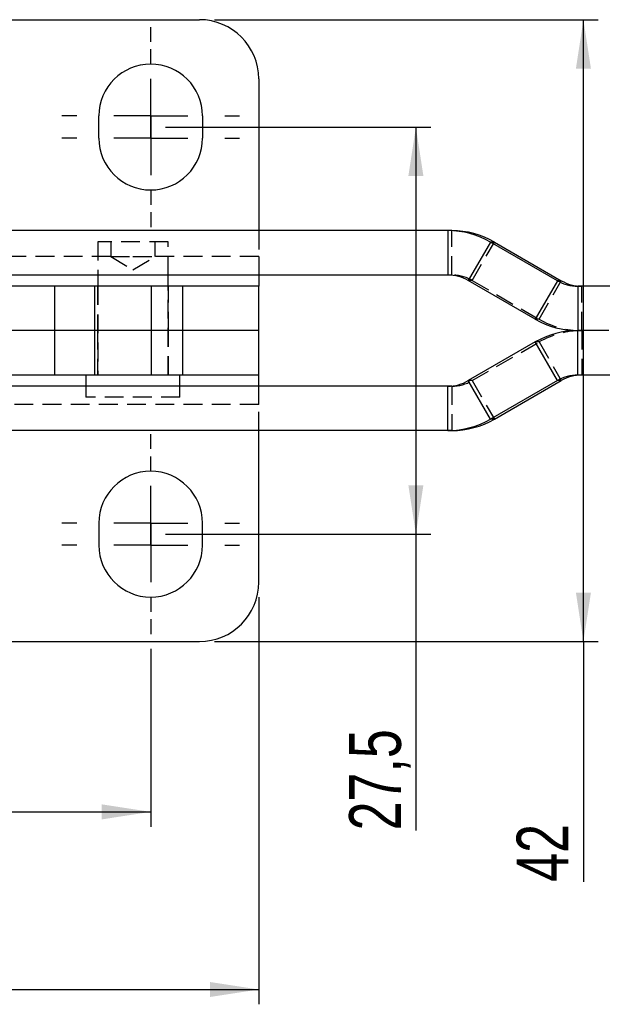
# Model space of a CAD drawing. Extents: x 39 to 413, y 22 to 287.
# Tile 2 of 21: x 91 to 131, y 22 to 88. Entities that reach past the tile are written whole.
import ezdxf

# ---------------------------------------------------------------- set-up
doc = ezdxf.new("R2010")
doc.units = 0
doc.header["$PDSIZE"] = -1
doc.linetypes.add('HIDDEN', pattern=[1.905, 1.27, -0.635])
doc.layers.get('0').update_dxf_attribs({"linetype": 'CONTINUOUS'})
doc.styles.add('SLDTEXTSTYLE0', font='TXT', dxfattribs={"width": 0.75})
doc.dimstyles.new('SLDDIMSTYLE0', dxfattribs={"dimtxt": 3.5, "dimasz": 3.302, "dimexe": 0, "dimexo": 0.0625, "dimgap": 0.875, "dimtad": 1, "dimdec": 1, "dimrnd": 1e-09, "dimzin": 12, "dimtxsty": 'SLDTEXTSTYLE0', "dimsah": 1, "dimcen": 0.09, "dimazin": 3, "dimtfac": 1, "dimtdec": 1, "dimtofl": 0, "dimtmove": 0, "dimatfit": 3, "dimtolj": 1, "dimtzin": 12})
doc.dimstyles.new('SLDDIMSTYLE1', dxfattribs={"dimtxt": 3.5, "dimasz": 3.302, "dimexe": 0, "dimexo": 0.0625, "dimgap": 0.875, "dimtad": 1, "dimdec": 0, "dimrnd": 1e-09, "dimzin": 12, "dimtxsty": 'SLDTEXTSTYLE0', "dimsah": 1, "dimcen": 0.09, "dimazin": 3, "dimtfac": 1, "dimtofl": 0, "dimtmove": 0, "dimatfit": 3, "dimtolj": 1, "dimtzin": 12})
doc.dimstyles.new('SLDDIMSTYLE5', dxfattribs={"dimtxt": 3.5, "dimasz": 3.302, "dimexe": 0, "dimexo": 0.0625, "dimgap": 0.875, "dimtad": 1, "dimdec": 3, "dimrnd": 1e-09, "dimzin": 12, "dimtxsty": 'SLDTEXTSTYLE0', "dimsah": 1, "dimcen": 0.09, "dimazin": 3, "dimtfac": 1, "dimtdec": 3, "dimtofl": 0, "dimtmove": 0, "dimatfit": 3, "dimtolj": 1, "dimtzin": 12})

# ---------------------------------------------------------------- blocks, each defined once
blk = doc.blocks.new('_D_6')
at = {"color": 179, "linetype": 'CONTINUOUS'}
for p, q in [((101.094, 81.217), (119.012, 81.217)), ((118.012, 81.217), (118.012, 53.729)), ((101.094, 53.729), (119.012, 53.729)), ((118.012, 53.729), (118.012, 33.721))]:
    blk.add_line(p, q, dxfattribs=at)
for points in [[(118.012, 81.217), (117.504, 77.915), (118.52, 77.915)], [(118.012, 53.729), (118.52, 57.031), (117.504, 57.031)]]:
    blk.add_solid(points, dxfattribs=at)
at = {"color": 179, "linetype": 'CONTINUOUS', "insert": (113.5, 33.721, 0.1), "char_height": 3.5, "attachment_point": 1, "rotation": 90, "style": 'SLDTEXTSTYLE0'}
blk.add_mtext('27,5', dxfattribs=at)
blk = doc.blocks.new('_D_7')
at = {"color": 179, "linetype": 'CONTINUOUS'}
for p, q in [((74.694, 45.979), (74.694, 33.973)), ((100.094, 45.979), (100.094, 33.973)), ((74.694, 34.973), (100.094, 34.973))]:
    blk.add_line(p, q, dxfattribs=at)
for points in [[(74.694, 34.973), (77.996, 34.465), (77.996, 35.481)], [(100.094, 34.973), (96.792, 35.481), (96.792, 34.465)]]:
    blk.add_solid(points, dxfattribs=at)
at = {"color": 179, "linetype": 'CONTINUOUS', "insert": (81.113, 39.485, 50.091), "char_height": 3.5, "attachment_point": 1, "style": 'SLDTEXTSTYLE0'}
blk.add_mtext('25,4', dxfattribs=at)
blk = doc.blocks.new('_D_8')
at = {"color": 179, "linetype": 'CONTINUOUS'}
for p, q in [((67.394, 49.479), (67.394, 21.979)), ((107.394, 49.479), (107.394, 21.979)), ((67.394, 22.979), (107.394, 22.979))]:
    blk.add_line(p, q, dxfattribs=at)
for points in [[(67.394, 22.979), (70.696, 22.471), (70.696, 23.487)], [(107.394, 22.979), (104.092, 23.487), (104.092, 22.471)]]:
    blk.add_solid(points, dxfattribs=at)
at = {"color": 179, "linetype": 'CONTINUOUS', "insert": (83.052, 27.49, 50.091), "char_height": 3.5, "attachment_point": 1, "style": 'SLDTEXTSTYLE0'}
blk.add_mtext('40', dxfattribs=at)
blk = doc.blocks.new('_D_9')
at = {"color": 179, "linetype": 'CONTINUOUS'}
for p, q in [((104.394, 88.467), (130.332, 88.467)), ((129.332, 46.479), (129.332, 88.467)), ((104.394, 46.479), (130.332, 46.479)), ((129.332, 46.479), (129.332, 30.253))]:
    blk.add_line(p, q, dxfattribs=at)
for points in [[(129.332, 88.467), (128.824, 85.165), (129.84, 85.165)], [(129.332, 46.479), (129.84, 49.781), (128.824, 49.781)]]:
    blk.add_solid(points, dxfattribs=at)
at = {"color": 179, "linetype": 'CONTINUOUS', "insert": (124.82, 30.253, 50.091), "char_height": 3.5, "attachment_point": 1, "rotation": 90, "style": 'SLDTEXTSTYLE0'}
blk.add_mtext('42', dxfattribs=at)
blk = doc.blocks.new('SW_CENTERMARKSYMBOL_7')
at = {"color": 0, "linetype": 'CONTINUOUS'}
for p, q in [((0, 5), (0, 6)), ((0, 0), (0, 2.5)), ((-5, 0), (-6, 0)), ((0, 0), (-2.5, 0)), ((0, 0), (0, -2.5)), ((0, 0), (2.5, 0)), ((5, 0), (6, 0)), ((0, -5), (0, -6))]:
    blk.add_line(p, q, dxfattribs=at)
blk = doc.blocks.new('SW_CENTERMARKSYMBOL_8')
at = {"color": 0, "linetype": 'CONTINUOUS'}
for p, q in [((0, 5), (0, 6)), ((0, 0), (0, 2.5)), ((-5, 0), (-6, 0)), ((0, 0), (-2.5, 0)), ((0, 0), (0, -2.5)), ((0, 0), (2.5, 0)), ((5, 0), (6, 0)), ((0, -5), (0, -6))]:
    blk.add_line(p, q, dxfattribs=at)
blk = doc.blocks.new('SW_CENTERMARKSYMBOL_10')
at = {"color": 0, "linetype": 'CONTINUOUS'}
for p, q in [((0, 5), (0, 6)), ((0, 0), (0, 2.5)), ((-5, 0), (-6, 0)), ((0, 0), (-2.5, 0)), ((0, 0), (0, -2.5)), ((0, 0), (2.5, 0)), ((5, 0), (6, 0)), ((0, -5), (0, -6))]:
    blk.add_line(p, q, dxfattribs=at)
blk = doc.blocks.new('SW_CENTERMARKSYMBOL_13')
at = {"color": 0, "linetype": 'CONTINUOUS'}
for p, q in [((0, 5), (0, 6)), ((0, 0), (0, 2.5)), ((-5, 0), (-6, 0)), ((0, 0), (-2.5, 0)), ((0, 0), (0, -2.5)), ((0, 0), (2.5, 0)), ((5, 0), (6, 0)), ((0, -5), (0, -6))]:
    blk.add_line(p, q, dxfattribs=at)

msp = doc.modelspace()

# ---------------------------------------------------------------- linework, layer by layer
at = {"color": 7, "linetype": 'CONTINUOUS'}
for p, q in [((71.394, 88.4672), (103.394, 88.4672)), ((107.394, 84.4672), (107.394, 74.2231)), ((96.594, 80.4672), (96.594, 81.9672)), ((103.594, 81.9672), (103.594, 80.4672)), ((120.1789, 74.2231), (74.2155, 74.2231)), ((120.4418, 74.2231), (120.1789, 74.2231)), ((120.1789, 74.2231), (120.1789, 71.2231)), ((123.0536, 73.4527), (121.5538, 70.8547)), ((127.5757, 70.8415), (123.0536, 73.4527)), ((123.3165, 73.4527), (123.0536, 73.4527)), ((123.3165, 73.4527), (127.8386, 70.8415)), ((120.1789, 71.2231), (74.2155, 71.2231)), ((96.5127, 71.2231), (96.5127, 70.4731)), ((101.2752, 70.4731), (101.2752, 71.2231)), ((107.394, 71.2231), (107.394, 70.4731)), ((126.0759, 68.2434), (121.5538, 70.8547)), ((127.5757, 70.8415), (126.0759, 68.2434)), ((127.8386, 70.8415), (127.5757, 70.8415)), ((93.6144, 70.4731), (76.9561, 70.4731)), ((93.6144, 67.4731), (93.6144, 70.4731)), ((96.3289, 70.4731), (93.6144, 70.4731)), ((96.3289, 67.4731), (96.3289, 70.4731)), ((100.1513, 70.4731), (96.3289, 70.4731)), ((100.1513, 67.4731), (100.1513, 70.4731)), ((102.2727, 70.4731), (100.1513, 70.4731)), ((102.2727, 67.4731), (102.2727, 70.4731)), ((107.394, 70.4731), (102.2727, 70.4731)), ((107.394, 67.4731), (107.394, 70.4731)), ((128.9505, 70.4731), (128.9505, 67.4731)), ((131.1241, 70.4731), (128.9505, 70.4731)), ((93.6144, 67.4731), (76.9561, 67.4731)), ((96.3289, 67.4731), (93.6144, 67.4731)), ((93.6144, 64.4731), (93.6144, 67.4731)), ((100.1513, 67.4731), (96.3289, 67.4731)), ((96.3289, 64.4731), (96.3289, 67.4731)), ((102.2727, 67.4731), (100.1513, 67.4731)), ((100.1513, 64.4731), (100.1513, 67.4731)), ((107.394, 67.4731), (102.2727, 67.4731)), ((102.2727, 64.4731), (102.2727, 67.4731)), ((107.394, 64.4731), (107.394, 67.4731)), ((128.9505, 64.4731), (128.9505, 67.4731)), ((131.0491, 67.4731), (128.9505, 67.4731)), ((126.0759, 66.7027), (121.5538, 64.0915)), ((127.5757, 64.1047), (126.0759, 66.7027)), ((93.6144, 64.4731), (76.9561, 64.4731)), ((96.3289, 64.4731), (93.6144, 64.4731)), ((95.719, 64.4731), (95.719, 63.7231)), ((100.1513, 64.4731), (96.3289, 64.4731)), ((102.2727, 64.4731), (100.1513, 64.4731)), ((102.069, 63.7231), (102.069, 64.4731)), ((107.394, 64.4731), (102.2727, 64.4731)), ((107.394, 63.7231), (107.394, 64.4731)), ((123.0536, 61.4934), (121.5538, 64.0915)), ((127.5757, 64.1047), (123.0536, 61.4934)), ((123.3165, 61.4934), (127.8386, 64.1047)), ((127.8386, 64.1047), (127.5757, 64.1047)), ((131.1241, 64.4731), (128.9505, 64.4731)), ((120.1789, 63.7231), (74.2155, 63.7231)), ((120.1789, 60.7231), (120.1789, 63.7231)), ((123.3165, 61.4934), (123.0536, 61.4934)), ((120.1789, 60.7231), (74.2155, 60.7231)), ((107.394, 50.479), (107.394, 60.7231)), ((120.4418, 60.7231), (120.1789, 60.7231)), ((96.594, 54.479), (96.594, 52.979)), ((103.594, 52.979), (103.594, 54.479)), ((71.394, 46.479), (103.394, 46.479))]:
    msp.add_line(p, q, dxfattribs=at)
at = {"color": 7, "linetype": 'HIDDEN'}
for p, q in [((107.394, 74.2231), (107.394, 72.4731)), ((120.4418, 71.2231), (120.4418, 74.2231)), ((101.2752, 73.4731), (96.5127, 73.4731)), ((96.5127, 73.4731), (96.5127, 71.2231)), ((97.394, 73.4731), (97.394, 72.4731)), ((100.394, 72.4731), (100.394, 73.4731)), ((101.2752, 71.2231), (101.2752, 73.4731)), ((121.8167, 70.8547), (123.3165, 73.4527)), ((97.394, 72.4731), (67.394, 72.4731)), ((97.394, 72.4731), (98.894, 72.4731)), ((97.394, 72.4731), (98.894, 71.5718)), ((98.894, 72.4731), (100.394, 72.4731)), ((98.894, 71.5718), (100.394, 72.4731)), ((107.394, 72.4731), (100.394, 72.4731)), ((107.394, 72.4731), (107.394, 71.2231)), ((120.4418, 71.2231), (120.1789, 71.2231)), ((121.8167, 70.8547), (121.5538, 70.8547)), ((121.8167, 70.8547), (126.3388, 68.2434)), ((126.3388, 68.2434), (127.8386, 70.8415)), ((96.494, 70.4731), (96.494, 67.4731)), ((96.5127, 70.4731), (96.5127, 64.4731)), ((101.2752, 64.4731), (101.2752, 70.4731)), ((101.294, 67.4731), (101.294, 70.4731)), ((129.2134, 67.4731), (129.2134, 70.4731)), ((126.3388, 68.2434), (126.0759, 68.2434)), ((96.494, 67.4731), (96.494, 64.4731)), ((101.294, 64.4731), (101.294, 67.4731)), ((129.2134, 67.4731), (129.2134, 64.4731)), ((121.8167, 64.0915), (126.3388, 66.7027)), ((126.3388, 66.7027), (126.0759, 66.7027)), ((126.3388, 66.7027), (127.8386, 64.1047)), ((121.8167, 64.0915), (121.5538, 64.0915)), ((121.8167, 64.0915), (123.3165, 61.4934)), ((95.719, 63.7231), (95.719, 62.9731)), ((102.069, 62.9731), (102.069, 63.7231)), ((107.394, 62.4731), (107.394, 63.7231)), ((120.4418, 63.7231), (120.1789, 63.7231)), ((120.4418, 63.7231), (120.4418, 60.7231)), ((102.069, 62.9731), (95.719, 62.9731)), ((107.394, 62.4731), (67.394, 62.4731)), ((107.394, 60.7231), (107.394, 62.4731))]:
    msp.add_line(p, q, dxfattribs=at)
at = {"color": 7, "linetype": 'CONTINUOUS'}
for centre, radius, start, end in [((103.394, 84.4672), 4, 0, 90), ((100.094, 81.9672), 3.5, 0, 180), ((100.094, 80.4672), 3.5, 180, 0), ((120.1789, 68.4745), 5.7486, 59.996305, 89.999827), ((120.4418, 68.4744), 5.7487, 59.996393, 89.999739), ((120.1789, 68.4738), 2.7493, 59.996334, 89.999812), ((128.9505, 73.2224), 2.7493, 239.996334, 269.999812), ((129.2134, 73.2225), 2.7494, 239.996485, 269.99966), ((128.9505, 73.2217), 5.7486, 239.996343, 269.999798), ((128.9505, 61.7245), 5.7486, 90.000202, 120.003657), ((120.1789, 66.4724), 2.7493, 270.000188, 300.003666), ((128.9505, 61.7238), 2.7493, 90.000188, 120.003666), ((129.2134, 61.7237), 2.7494, 90.00034, 120.003515), ((120.1789, 66.4717), 5.7486, 270.000173, 300.003695), ((120.4418, 66.4717), 5.7487, 270.000261, 300.003607), ((100.094, 54.479), 3.5, 0, 180), ((100.094, 52.979), 3.5, 180, 0), ((103.394, 50.479), 4, 270, 0)]:
    msp.add_arc(centre, radius, start, end, dxfattribs=at)
at = {"color": 7, "linetype": 'HIDDEN'}
for centre, radius, start, end in [((120.4418, 68.4738), 2.7493, 59.996334, 89.999812), ((129.2134, 73.2217), 5.7486, 239.996318, 269.999785), ((129.2134, 61.7245), 5.7486, 90.000215, 120.003682), ((120.4418, 66.4724), 2.7493, 270.000188, 300.003666)]:
    msp.add_arc(centre, radius, start, end, dxfattribs=at)
at = {"color": 179, "linetype": 'CONTINUOUS'}
for p in [(100.094, 81.2172), (100.094, 53.729)]:
    msp.add_point(p, dxfattribs=at)

# ---------------------------------------------------------------- block references
for name, p in [('SW_CENTERMARKSYMBOL_10', (100.094, 81.9672)), ('SW_CENTERMARKSYMBOL_8', (100.094, 80.4672)), ('SW_CENTERMARKSYMBOL_7', (100.094, 54.479)), ('SW_CENTERMARKSYMBOL_13', (100.094, 52.979))]:
    msp.add_blockref(name, p, dxfattribs=at)

# ---------------------------------------------------------------- dimensions: what is measured, and where the dimension line sits
for base, p1, p2, dimstyle, picture, middle in [((129.3315, 88.4672), (103.394, 46.479), (103.394, 88.4672), 'SLDDIMSTYLE1', '_D_9', (129.3315, 34.2612)), ((118.0121, 53.729), (100.094, 81.2172), (100.094, 53.729), 'SLDDIMSTYLE0', '_D_6', (118.0121, 39.6684))]:
    dim = msp.add_linear_dim(base=base, p1=p1, p2=p2, angle=90, dimstyle=dimstyle, dxfattribs=at)
    dim.commit()
    dim.dimension.update_dxf_attribs({"geometry": picture, "text_midpoint": middle, "dimtype": 160})
for base, p1, p2, picture, middle in [((107.394, 22.9786), (67.394, 50.479), (107.394, 50.479), '_D_8', (87.0601, 22.9786)), ((100.094, 34.9731), (74.694, 46.979), (100.094, 46.979), '_D_7', (87.0601, 34.9731))]:
    dim = msp.add_linear_dim(base=base, p1=p1, p2=p2, dimstyle='SLDDIMSTYLE5', dxfattribs=at)
    dim.commit()
    dim.dimension.update_dxf_attribs({"geometry": picture, "text_midpoint": middle, "dimtype": 160})

doc.saveas('drawing.dxf')
